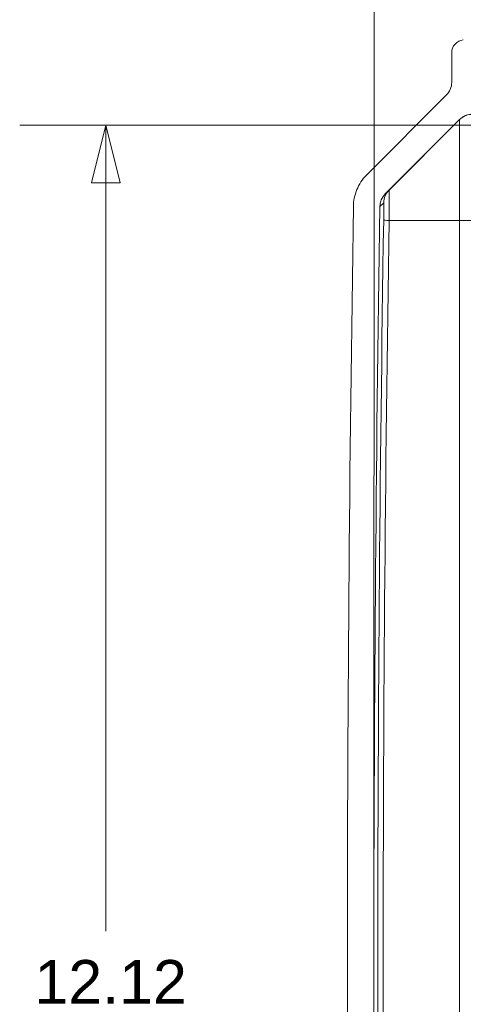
# Model space of a CAD drawing. Header units: inches. Extents: x 0 to 110, y 2 to 70.
# Tile 76 of 129: x 58.37 to 61.51, y 33.91 to 40.88. Entities that reach past the tile are written whole.
import ezdxf

# ---------------------------------------------------------------- set-up
doc = ezdxf.new("R2010")
doc.units = ezdxf.units.IN
doc.header["$LTSCALE"] = 3.25
doc.header["$MEASUREMENT"] = 0
for name, color, linetype, lineweight in [('Dimension (ANSI)', 7, 'Continuous', 9), ('Visible (ANSI)', 7, 'Continuous', 18), ('Visible Narrow (ANSI)', 7, 'Continuous', 5)]:
    doc.layers.add(name, color=color, linetype=linetype, lineweight=lineweight)
doc.styles.add('Note Text (ANSI)', font='arial.ttf')
doc.dimstyles.new('.XX', dxfattribs={"dimscale": 3.25, "dimtxt": 0.095, "dimasz": 0.125, "dimexe": 0.1875, "dimexo": 0.0625, "dimgap": 0.0625, "dimtad": 0, "dimtih": 1, "dimtoh": 1, "dimrnd": 1e-08, "dimzin": 0, "dimdsep": 46, "dimtxsty": 'Note Text (ANSI)', "dimblk": 'Filled-1', "dimcen": 0.09, "dimdle": 0.45, "dimclrd": 256, "dimclre": 256, "dimclrt": 256, "dimadec": 0, "dimazin": 1, "dimtfac": 1.263158, "dimtofl": 0, "dimtmove": 0, "dimatfit": 3, "dimfxl": 1, "dimtolj": 1, "dimtzin": 4, "dimlwd": -1, "dimlwe": -1, "dimarcsym": 0})

# ---------------------------------------------------------------- blocks, each defined once
blk = doc.blocks.new('Filled-1')
at = {"color": 0}
for p, q in [((0, 0), (-1, 0.25)), ((-1, 0.25), (-1, -0.25)), ((-1, 0), (0, 0)), ((-1, -0.25), (0, 0))]:
    blk.add_line(p, q, dxfattribs=at)
at = {"color": 0, "flags": 128}
blk.add_lwpolyline([(-1, -0.25), (0, 0), (-1, 0.25), (-1, -0.25)], dxfattribs=at)
at = {"color": 0}
blk.add_solid([(-1, -0.25), (0, 0), (-1, 0.25), (-1, -0.25)], dxfattribs=at)
blk = doc.blocks.new('*D43')
at = {"layer": 'Defpoints', "color": 0, "transparency": 16777216}
for p in [(61.932, 40.132), (58.9831, 28.007), (61.9296, 28.007)]:
    blk.add_point(p, dxfattribs=at)
at = {"layer": 'Dimension (ANSI)', "transparency": 16777216}
for p, q in [((61.7289, 40.132), (58.3737, 40.132)), ((58.9831, 39.7258), (58.9831, 34.4276)), ((58.9831, 28.4133), (58.9831, 33.7114)), ((61.7264, 28.007), (58.3737, 28.007))]:
    blk.add_line(p, q, dxfattribs=at)
at = {"layer": 'Dimension (ANSI)', "transparency": 16777216, "xscale": 0.40625, "yscale": 0.40625, "zscale": 0.40625}
for p, rotation in [((58.9831, 40.132), 90), ((58.9831, 28.007), 270)]:
    blk.add_blockref('Filled-1', p, dxfattribs=dict(at, rotation=rotation))
at = {"layer": 'Dimension (ANSI)', "transparency": 16777216, "insert": (58.4782, 34.2245), "char_height": 0.30875, "attachment_point": 1, "style": 'Note Text (ANSI)'}
blk.add_mtext('\\A1;12.12', dxfattribs=at)
blk = doc.blocks.new('*D49')
at = {"layer": 'Defpoints', "color": 0, "transparency": 16777216}
for p in [(60.8828, 44.0196), (65.9318, 38.9124), (60.8808, 34.0697)]:
    blk.add_point(p, dxfattribs=at)
at = {"layer": 'Dimension (ANSI)', "transparency": 16777216}
for p, q in [((60.8808, 34.2729), (60.8829, 44.629)), ((65.9318, 39.1155), (65.9329, 44.628)), ((61.2891, 44.0195), (62.8025, 44.0192)), ((65.5266, 44.0187), (64.0131, 44.019))]:
    blk.add_line(p, q, dxfattribs=at)
at = {"layer": 'Dimension (ANSI)', "transparency": 16777216, "xscale": 0.40625, "yscale": 0.40625, "zscale": 0.40625}
for p, rotation in [((60.8828, 44.0196), 179.9884118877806), ((65.9328, 44.0186), 359.9884118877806)]:
    blk.add_blockref('Filled-1', p, dxfattribs=dict(at, rotation=rotation))
at = {"layer": 'Dimension (ANSI)', "transparency": 16777216, "insert": (63.0056, 44.1768), "char_height": 0.30875, "attachment_point": 1, "style": 'Note Text (ANSI)'}
blk.add_mtext('\\A1;5.05', dxfattribs=at)

msp = doc.modelspace()

# ---------------------------------------------------------------- linework, layer by layer
at = {"layer": 'Visible (ANSI)'}
for p, q in [((61.4321, 40.6456), (61.4321, 40.6459)), ((61.4321, 40.6456), (61.4321, 40.436)), ((61.394, 40.3441), (60.8294, 39.7797)), ((60.9618, 39.6471), (61.4876, 40.1727))]:
    msp.add_line(p, q, dxfattribs=at)
for centre, radius, start, end in [((61.5221, 40.6459), 0.09, 94.98841, 180.19314), ((61.3021, 40.436), 0.13, 314.98841, 359.98841), ((61.5795, 40.0807), 0.13, 94.98841, 134.98841), ((420.9058, 33.9969), 360.2125, 179.115145, 180.861681), ((420.9058, 33.9969), 360.025, 179.115079, 180.861746)]:
    msp.add_arc(centre, radius, start, end, dxfattribs=at)
for points, knots in [([(60.8294, 39.7797), (60.8155, 39.7658), (60.8017, 39.7493), (60.7779, 39.7137), (60.7679, 39.6947), (60.7529, 39.6584), (60.7465, 39.6379), (60.7385, 39.5976), (60.7365, 39.578), (60.7362, 39.5597)], [3.5886093, 3.5886093, 3.5886093, 3.5886093, 3.7381347, 3.7381347, 3.8876601, 3.8876601, 4.0371855, 4.0371855, 4.1744896, 4.1744896, 4.1744896, 4.1744896]), ([(60.9237, 39.5572), (60.924, 39.5728), (60.9277, 39.5908), (60.9398, 39.6198), (60.9505, 39.6358), (60.9618, 39.6471)], [0.2495047, 0.2495047, 0.2495047, 0.2495047, 0.3667604, 0.3667604, 0.4890139, 0.4890139, 0.4890139, 0.4890139])]:
    msp.add_open_spline(points, degree=3, knots=knots, dxfattribs=at)
at = {"layer": 'Visible Narrow (ANSI)'}
for p, q in [((61.4876, 40.1718), (60.989, 39.6734)), ((61.4874, 39.4581), (61.4876, 40.1718)), ((61.4876, 40.1718), (61.4876, 40.1727)), ((61.4874, 39.4581), (60.9886, 39.4583)), ((61.4852, 28.6791), (61.4874, 39.4581))]:
    msp.add_line(p, q, dxfattribs=at)
msp.add_arc((61.5795, 40.0799), 0.13, 94.98841, 134.98841, dxfattribs=at)
for centre, major_axis, ratio, start_param, end_param in [((61.0809, 39.5815), (-0.0911, 0.0927), 0.999849, 0.008231, 0.778387), ((238.1815, 216.7951), (-177.2197, -177.148), 0.000143, 6.283166, 6.300561), ((238.2074, 216.7692), (-177.2837, -177.212), 0.000143, 6.283166, 6.300561), ((238.6706, 33.9969), (0, 251.3935), 0.707107, 1.549062, 1.591958), ((238.6445, 33.9969), (0, 251.3027), 0.707107, 1.549062, 1.591958), ((61.0805, 39.4583), (-0.13, 0.002), 0.015367, 0.012574, 0.785539), ((61.5793, 39.4581), (-0.13, 0), 0.000202, 0.785398, 1.48353)]:
    msp.add_ellipse(centre, major_axis=major_axis, ratio=ratio, start_param=start_param, end_param=end_param, dxfattribs=at)
msp.add_open_spline([(60.9886, 39.4583), (60.9888, 39.4771), (60.9891, 39.5147), (60.9894, 39.5674), (60.9895, 39.6126), (60.9895, 39.6472), (60.9894, 39.6688), (60.9891, 39.6736), (60.989, 39.6734)], degree=3, dxfattribs=at)
msp.add_open_spline([(60.9506, 39.4603), (60.9507, 39.4687), (60.9508, 39.4769), (60.9509, 39.4874), (60.951, 39.4897), (60.9511, 39.5012), (60.9512, 39.5102), (60.9513, 39.5198), (60.9513, 39.5209), (60.9514, 39.5313), (60.9514, 39.5399), (60.9515, 39.5476), (60.9515, 39.5477), (60.9515, 39.5555), (60.9515, 39.5621), (60.9514, 39.568), (60.9514, 39.5684), (60.9514, 39.5736), (60.9513, 39.5772), (60.9512, 39.5802), (60.9512, 39.5807), (60.9511, 39.5828), (60.951, 39.5836), (60.9509, 39.5835)], degree=3, knots=[0, 0, 0, 0, 0.1290497, 0.1290497, 0.1666667, 0.1666667, 0.3137497, 0.3137497, 0.3333333, 0.3333333, 0.4977836, 0.4977836, 0.5, 0.5, 0.6666667, 0.6666667, 0.6818017, 0.6818017, 0.8333333, 0.8333333, 0.8663948, 0.8663948, 1, 1, 1, 1], dxfattribs=at)

# ---------------------------------------------------------------- dimensions: what is measured, and where the dimension line sits
at = {"layer": 'Dimension (ANSI)'}
for base, p1, p2, angle, picture, middle in [((60.8828, 44.0196), (65.9318, 38.9124), (60.8808, 34.0697), 359.98841, '*D49', (63.4078, 44.0191)), ((58.98305, 28.00703), (61.93202, 40.13201), (61.92956, 28.00703), 90, '*D43', (58.98305, 34.06952))]:
    dim = msp.add_linear_dim(base=base, p1=p1, p2=p2, angle=angle, dimstyle='.XX', override={"dimgap": 0.0625, "dimdec": 2, "dimtol": 0, "dimlim": 0, "dimtp": 0, "dimtm": 0, "dimtdec": 2, "dimatfit": 1}, dxfattribs=at)
    dim.commit()
    dim.dimension.update_dxf_attribs({"geometry": picture, "text_midpoint": middle, "dimtype": 160})

doc.saveas('drawing.dxf')
